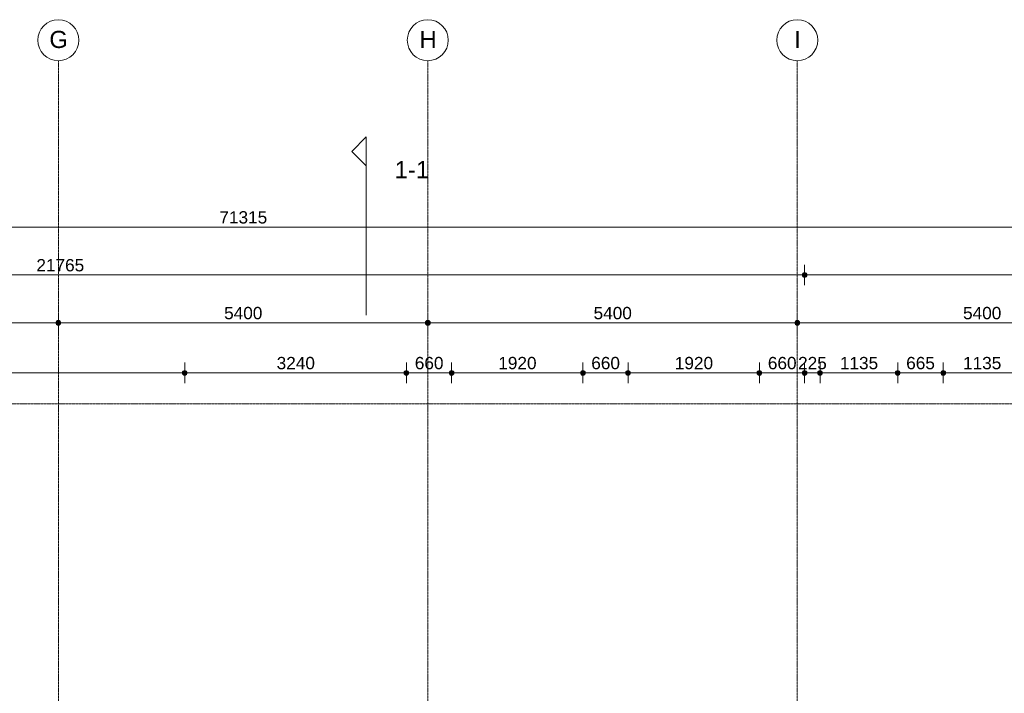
# Model space of a CAD drawing. Header units: millimetres. Extents: x -6115 to 78411, y -6358 to 59618.
# Tile 66 of 99: x 31835 to 46226, y 49768 to 59618. Entities that reach past the tile are written whole.
import ezdxf

# ---------------------------------------------------------------- set-up
doc = ezdxf.new("R2010")
doc.units = ezdxf.units.MM
doc.linetypes.add('stramien', pattern=[22.225, 12.7, -3.175, 3.175, -3.175])
doc.layers.add('00_Algemeen', color=7, linetype='Continuous', lineweight=35)
doc.layers.add('00_Algemeen-100', color=7, linetype='Continuous', lineweight=9)
doc.styles.add('Arial', font='arial.ttf', dxfattribs={"height": 250})
doc.styles.add('Arial_1', font='arial.ttf', dxfattribs={"height": 180})
doc.dimstyles.new('00_AEE_maatvoering_1_8mm', dxfattribs={"dimscale": 304.8, "dimtxt": 183.646692, "dimasz": 0.918635, "dimexe": 0.492126, "dimexo": 0.0625, "dimgap": 0, "dimtad": 1, "dimdec": 0, "dimzin": 0, "dimdsep": 46, "dimtxsty": 'Arial_1', "dimblk1": 'DOTSMALL', "dimblk2": 'DOTSMALL', "dimsah": 1, "dimcen": 0.09, "dimdle": 0.492126, "dimazin": 0, "dimtfac": 1, "dimtdec": 4, "dimtix": 1, "dimtmove": 0, "dimatfit": 3, "dimfxl": 0.492126, "dimfxlon": 1, "dimtvp": 1, "dimtolj": 1, "dimtzin": 0, "dimarcsym": 2})
doc.dimstyles.new('00_AEE_maatvoering_1_8mm_1', dxfattribs={"dimscale": 304.8, "dimtxt": 183.646692, "dimasz": 0.918635, "dimexe": 0.492126, "dimexo": 0.0625, "dimgap": 0, "dimtad": 1, "dimdec": 0, "dimzin": 0, "dimdsep": 46, "dimtxsty": 'Arial_1', "dimblk1": 'DOTSMALL', "dimblk2": 'DOTSMALL', "dimsah": 1, "dimcen": 0.09, "dimdle": 0.492126, "dimazin": 0, "dimtfac": 1, "dimtdec": 4, "dimtix": 1, "dimtmove": 0, "dimatfit": 3, "dimfxl": 0.492126, "dimfxlon": 1, "dimtvp": 1, "dimtolj": 1, "dimtzin": 0, "dimarcsym": 2})

# ---------------------------------------------------------------- blocks, each defined once
blk = doc.blocks.new('Grid - 3 mm-485849-02 tweede verdieping overzicht')
at = {"layer": '00_Algemeen', "lineweight": 9}
blk.add_circle((0, 0), 3, dxfattribs=at)
blk = doc.blocks.new('Section - Driehoek 45 graden-487097-02 tweede verdieping overzicht')
at = {"layer": '00_Algemeen', "lineweight": 9}
for p, q in [((-2, 2.12), (-4.12, 0)), ((0.12, 0), (-2, 2.12)), ((-4.12, 0), (0.12, 0))]:
    blk.add_line(p, q, dxfattribs=at)
blk = doc.blocks.new('DIMBLOCK36-02 tweede verdieping overzicht')
at = {"layer": '00_Algemeen-100', "transparency": 16777216}
h = blk.add_hatch(color=256, dxfattribs=at)
edge = h.paths.add_edge_path()
edge.add_arc((-557, 56585), 35, 0, 360)
h = blk.add_hatch(color=256, dxfattribs=at)
edge = h.paths.add_edge_path()
edge.add_arc((70758, 56585), 35, 0, 360)
for p, q in [((-557, 56585), (-557, 56735)), ((70758, 56585), (70758, 56735)), ((-707, 56585), (70908, 56585)), ((-557, 56585), (-557, 56435)), ((70758, 56585), (70758, 56435))]:
    blk.add_line(p, q, dxfattribs=at)
for centre in [(-557, 56585), (70758, 56585)]:
    blk.add_circle(centre, 35, dxfattribs=at)
at = {"layer": '00_Algemeen-100', "color": 0, "transparency": 16777216, "insert": (34754, 56818), "char_height": 180, "width": 830.65, "attachment_point": 1, "line_spacing_factor": 0.941778, "style": 'Arial_1'}
blk.add_mtext('71315', dxfattribs=at)
blk = doc.blocks.new('_DotSmall')
at = {"color": 0, "linetype": 'ByBlock', "const_width": 0.5}
blk.add_lwpolyline([(-0.0625, 0, 1), (0.0625, 0, 1)], format="xyb", close=True, dxfattribs=at)
blk = doc.blocks.new('DIMBLOCK43-02 tweede verdieping overzicht')
at = {"layer": '00_Algemeen-100', "transparency": 16777216}
h = blk.add_hatch(color=256, dxfattribs=at)
edge = h.paths.add_edge_path()
edge.add_arc((27000, 55185), 35, 0, 360)
h = blk.add_hatch(color=256, dxfattribs=at)
edge = h.paths.add_edge_path()
edge.add_arc((32400, 55185), 35, 0, 360)
for p, q in [((27000, 55185), (27000, 55335)), ((32400, 55185), (32400, 55335)), ((27000, 55185), (32400, 55185)), ((27000, 55185), (27000, 55035)), ((32400, 55185), (32400, 55035))]:
    blk.add_line(p, q, dxfattribs=at)
for centre in [(27000, 55185), (32400, 55185)]:
    blk.add_circle(centre, 35, dxfattribs=at)
at = {"layer": '00_Algemeen-100', "color": 0, "transparency": 16777216, "insert": (29423, 55418), "char_height": 180, "width": 664.52, "attachment_point": 1, "line_spacing_factor": 0.941778, "style": 'Arial_1'}
blk.add_mtext('5400', dxfattribs=at)
blk = doc.blocks.new('DIMBLOCK44-02 tweede verdieping overzicht')
at = {"layer": '00_Algemeen-100', "transparency": 16777216}
h = blk.add_hatch(color=256, dxfattribs=at)
edge = h.paths.add_edge_path()
edge.add_arc((32400, 55185), 35, 0, 360)
h = blk.add_hatch(color=256, dxfattribs=at)
edge = h.paths.add_edge_path()
edge.add_arc((37800, 55185), 35, 0, 360)
for p, q in [((32400, 55185), (32400, 55335)), ((37800, 55185), (37800, 55335)), ((32400, 55185), (37800, 55185)), ((32400, 55185), (32400, 55035)), ((37800, 55185), (37800, 55035))]:
    blk.add_line(p, q, dxfattribs=at)
for centre in [(32400, 55185), (37800, 55185)]:
    blk.add_circle(centre, 35, dxfattribs=at)
at = {"layer": '00_Algemeen-100', "color": 0, "transparency": 16777216, "insert": (34823, 55418), "char_height": 180, "width": 664.52, "attachment_point": 1, "line_spacing_factor": 0.941778, "style": 'Arial_1'}
blk.add_mtext('5400', dxfattribs=at)
blk = doc.blocks.new('DIMBLOCK45-02 tweede verdieping overzicht')
at = {"layer": '00_Algemeen-100', "transparency": 16777216}
h = blk.add_hatch(color=256, dxfattribs=at)
edge = h.paths.add_edge_path()
edge.add_arc((37800, 55185), 35, 0, 360)
h = blk.add_hatch(color=256, dxfattribs=at)
edge = h.paths.add_edge_path()
edge.add_arc((43200, 55185), 35, 0, 360)
for p, q in [((37800, 55185), (37800, 55335)), ((43200, 55185), (43200, 55335)), ((37800, 55185), (43200, 55185)), ((37800, 55185), (37800, 55035)), ((43200, 55185), (43200, 55035))]:
    blk.add_line(p, q, dxfattribs=at)
for centre in [(37800, 55185), (43200, 55185)]:
    blk.add_circle(centre, 35, dxfattribs=at)
at = {"layer": '00_Algemeen-100', "color": 0, "transparency": 16777216, "insert": (40223, 55418), "char_height": 180, "width": 664.52, "attachment_point": 1, "line_spacing_factor": 0.941778, "style": 'Arial_1'}
blk.add_mtext('5400', dxfattribs=at)
blk = doc.blocks.new('DIMBLOCK46-02 tweede verdieping overzicht')
at = {"layer": '00_Algemeen-100', "transparency": 16777216}
h = blk.add_hatch(color=256, dxfattribs=at)
edge = h.paths.add_edge_path()
edge.add_arc((43200, 55185), 35, 0, 360)
h = blk.add_hatch(color=256, dxfattribs=at)
edge = h.paths.add_edge_path()
edge.add_arc((48600, 55185), 35, 0, 360)
for p, q in [((43200, 55185), (43200, 55335)), ((48600, 55185), (48600, 55335)), ((43200, 55185), (48600, 55185)), ((43200, 55185), (43200, 55035)), ((48600, 55185), (48600, 55035))]:
    blk.add_line(p, q, dxfattribs=at)
for centre in [(43200, 55185), (48600, 55185)]:
    blk.add_circle(centre, 35, dxfattribs=at)
at = {"layer": '00_Algemeen-100', "color": 0, "transparency": 16777216, "insert": (45623, 55418), "char_height": 180, "width": 664.52, "attachment_point": 1, "line_spacing_factor": 0.941778, "style": 'Arial_1'}
blk.add_mtext('5400', dxfattribs=at)
blk = doc.blocks.new('DIMBLOCK65-02 tweede verdieping overzicht')
at = {"layer": '00_Algemeen-100', "transparency": 16777216}
h = blk.add_hatch(color=256, dxfattribs=at)
edge = h.paths.add_edge_path()
edge.add_arc((21543, 55885), 35, 0, 360)
h = blk.add_hatch(color=256, dxfattribs=at)
edge = h.paths.add_edge_path()
edge.add_arc((43307, 55885), 35, 0, 360)
for p, q in [((21543, 55885), (21543, 56035)), ((43307, 55885), (43307, 56035)), ((21543, 55885), (43307, 55885)), ((21543, 55885), (21543, 55735)), ((43307, 55885), (43307, 55735))]:
    blk.add_line(p, q, dxfattribs=at)
for centre in [(21543, 55885), (43307, 55885)]:
    blk.add_circle(centre, 35, dxfattribs=at)
at = {"layer": '00_Algemeen-100', "color": 0, "transparency": 16777216, "insert": (32079, 56118), "char_height": 180, "width": 830.65, "attachment_point": 1, "line_spacing_factor": 0.941778, "style": 'Arial_1'}
blk.add_mtext('21765', dxfattribs=at)
blk = doc.blocks.new('DIMBLOCK66-02 tweede verdieping overzicht')
at = {"layer": '00_Algemeen-100', "transparency": 16777216}
h = blk.add_hatch(color=256, dxfattribs=at)
edge = h.paths.add_edge_path()
edge.add_arc((43307, 55885), 35, 0, 360)
h = blk.add_hatch(color=256, dxfattribs=at)
edge = h.paths.add_edge_path()
edge.add_arc((70758, 55885), 35, 0, 360)
for p, q in [((43307, 55885), (43307, 56035)), ((70758, 55885), (70758, 56035)), ((43307, 55885), (70908, 55885)), ((43307, 55885), (43307, 55735)), ((70758, 55885), (70758, 55735))]:
    blk.add_line(p, q, dxfattribs=at)
for centre in [(43307, 55885), (70758, 55885)]:
    blk.add_circle(centre, 35, dxfattribs=at)
at = {"layer": '00_Algemeen-100', "color": 0, "transparency": 16777216, "insert": (56686, 56118), "char_height": 180, "width": 830.65, "attachment_point": 1, "line_spacing_factor": 0.941778, "style": 'Arial_1'}
blk.add_mtext('27450', dxfattribs=at)
blk = doc.blocks.new('DIMBLOCK250-02 tweede verdieping overzicht')
at = {"layer": '00_Algemeen-100', "transparency": 16777216}
h = blk.add_hatch(color=256, dxfattribs=at)
edge = h.paths.add_edge_path()
edge.add_arc((27348, 54453), 35, 0, 360)
h = blk.add_hatch(color=256, dxfattribs=at)
edge = h.paths.add_edge_path()
edge.add_arc((34247, 54453), 35, 0, 360)
for p, q in [((27348, 54453), (27348, 54603)), ((34247, 54453), (34247, 54603)), ((27348, 54453), (34247, 54453)), ((27348, 54453), (27348, 54303)), ((34247, 54453), (34247, 54303))]:
    blk.add_line(p, q, dxfattribs=at)
for centre in [(27348, 54453), (34247, 54453)]:
    blk.add_circle(centre, 35, dxfattribs=at)
at = {"layer": '00_Algemeen-100', "color": 0, "transparency": 16777216, "insert": (30521, 54687), "char_height": 180, "width": 664.52, "attachment_point": 1, "line_spacing_factor": 0.941778, "style": 'Arial_1'}
blk.add_mtext('6900', dxfattribs=at)
blk = doc.blocks.new('DIMBLOCK251-02 tweede verdieping overzicht')
at = {"layer": '00_Algemeen-100', "transparency": 16777216}
h = blk.add_hatch(color=256, dxfattribs=at)
edge = h.paths.add_edge_path()
edge.add_arc((34247, 54453), 35, 0, 360)
h = blk.add_hatch(color=256, dxfattribs=at)
edge = h.paths.add_edge_path()
edge.add_arc((37487, 54453), 35, 0, 360)
for p, q in [((34247, 54453), (34247, 54603)), ((37487, 54453), (37487, 54603)), ((34247, 54453), (37487, 54453)), ((34247, 54453), (34247, 54303)), ((37487, 54453), (37487, 54303))]:
    blk.add_line(p, q, dxfattribs=at)
for centre in [(34247, 54453), (37487, 54453)]:
    blk.add_circle(centre, 35, dxfattribs=at)
at = {"layer": '00_Algemeen-100', "color": 0, "transparency": 16777216, "insert": (35591, 54687), "char_height": 180, "width": 664.52, "attachment_point": 1, "line_spacing_factor": 0.941778, "style": 'Arial_1'}
blk.add_mtext('3240', dxfattribs=at)
blk = doc.blocks.new('DIMBLOCK252-02 tweede verdieping overzicht')
at = {"layer": '00_Algemeen-100', "transparency": 16777216}
h = blk.add_hatch(color=256, dxfattribs=at)
edge = h.paths.add_edge_path()
edge.add_arc((37487, 54453), 35, 0, 360)
h = blk.add_hatch(color=256, dxfattribs=at)
edge = h.paths.add_edge_path()
edge.add_arc((38147, 54453), 35, 0, 360)
for p, q in [((37487, 54453), (37487, 54603)), ((38147, 54453), (38147, 54603)), ((37487, 54453), (38147, 54453)), ((37487, 54453), (37487, 54303)), ((38147, 54453), (38147, 54303))]:
    blk.add_line(p, q, dxfattribs=at)
for centre in [(37487, 54453), (38147, 54453)]:
    blk.add_circle(centre, 35, dxfattribs=at)
at = {"layer": '00_Algemeen-100', "color": 0, "transparency": 16777216, "insert": (37610, 54687), "char_height": 180, "width": 498.39, "attachment_point": 1, "line_spacing_factor": 0.941778, "style": 'Arial_1'}
blk.add_mtext('660', dxfattribs=at)
blk = doc.blocks.new('DIMBLOCK253-02 tweede verdieping overzicht')
at = {"layer": '00_Algemeen-100', "transparency": 16777216}
h = blk.add_hatch(color=256, dxfattribs=at)
edge = h.paths.add_edge_path()
edge.add_arc((38147, 54453), 35, 0, 360)
h = blk.add_hatch(color=256, dxfattribs=at)
edge = h.paths.add_edge_path()
edge.add_arc((40067, 54453), 35, 0, 360)
for p, q in [((38147, 54453), (38147, 54603)), ((40067, 54453), (40067, 54603)), ((38147, 54453), (40067, 54453)), ((38147, 54453), (38147, 54303)), ((40067, 54453), (40067, 54303))]:
    blk.add_line(p, q, dxfattribs=at)
for centre in [(38147, 54453), (40067, 54453)]:
    blk.add_circle(centre, 35, dxfattribs=at)
at = {"layer": '00_Algemeen-100', "color": 0, "transparency": 16777216, "insert": (38830, 54687), "char_height": 180, "width": 664.52, "attachment_point": 1, "line_spacing_factor": 0.941778, "style": 'Arial_1'}
blk.add_mtext('1920', dxfattribs=at)
blk = doc.blocks.new('DIMBLOCK254-02 tweede verdieping overzicht')
at = {"layer": '00_Algemeen-100', "transparency": 16777216}
h = blk.add_hatch(color=256, dxfattribs=at)
edge = h.paths.add_edge_path()
edge.add_arc((40067, 54453), 35, 0, 360)
h = blk.add_hatch(color=256, dxfattribs=at)
edge = h.paths.add_edge_path()
edge.add_arc((40727, 54453), 35, 0, 360)
for p, q in [((40067, 54453), (40067, 54603)), ((40727, 54453), (40727, 54603)), ((40067, 54453), (40727, 54453)), ((40067, 54453), (40067, 54303)), ((40727, 54453), (40727, 54303))]:
    blk.add_line(p, q, dxfattribs=at)
for centre in [(40067, 54453), (40727, 54453)]:
    blk.add_circle(centre, 35, dxfattribs=at)
at = {"layer": '00_Algemeen-100', "color": 0, "transparency": 16777216, "insert": (40189, 54687), "char_height": 180, "width": 498.39, "attachment_point": 1, "line_spacing_factor": 0.941778, "style": 'Arial_1'}
blk.add_mtext('660', dxfattribs=at)
blk = doc.blocks.new('DIMBLOCK255-02 tweede verdieping overzicht')
at = {"layer": '00_Algemeen-100', "transparency": 16777216}
h = blk.add_hatch(color=256, dxfattribs=at)
edge = h.paths.add_edge_path()
edge.add_arc((40727, 54453), 35, 0, 360)
h = blk.add_hatch(color=256, dxfattribs=at)
edge = h.paths.add_edge_path()
edge.add_arc((42647, 54453), 35, 0, 360)
for p, q in [((40727, 54453), (40727, 54603)), ((42647, 54453), (42647, 54603)), ((40727, 54453), (42647, 54453)), ((40727, 54453), (40727, 54303)), ((42647, 54453), (42647, 54303))]:
    blk.add_line(p, q, dxfattribs=at)
for centre in [(40727, 54453), (42647, 54453)]:
    blk.add_circle(centre, 35, dxfattribs=at)
at = {"layer": '00_Algemeen-100', "color": 0, "transparency": 16777216, "insert": (41410, 54687), "char_height": 180, "width": 664.52, "attachment_point": 1, "line_spacing_factor": 0.941778, "style": 'Arial_1'}
blk.add_mtext('1920', dxfattribs=at)
blk = doc.blocks.new('DIMBLOCK256-02 tweede verdieping overzicht')
at = {"layer": '00_Algemeen-100', "transparency": 16777216}
h = blk.add_hatch(color=256, dxfattribs=at)
edge = h.paths.add_edge_path()
edge.add_arc((42647, 54453), 35, 0, 360)
h = blk.add_hatch(color=256, dxfattribs=at)
edge = h.paths.add_edge_path()
edge.add_arc((43307, 54453), 35, 0, 360)
for p, q in [((42647, 54453), (42647, 54603)), ((43307, 54453), (43307, 54603)), ((42647, 54453), (43307, 54453)), ((42647, 54453), (42647, 54303)), ((43307, 54453), (43307, 54303))]:
    blk.add_line(p, q, dxfattribs=at)
for centre in [(42647, 54453), (43307, 54453)]:
    blk.add_circle(centre, 35, dxfattribs=at)
at = {"layer": '00_Algemeen-100', "color": 0, "transparency": 16777216, "insert": (42770, 54687), "char_height": 180, "width": 498.39, "attachment_point": 1, "line_spacing_factor": 0.941778, "style": 'Arial_1'}
blk.add_mtext('660', dxfattribs=at)
blk = doc.blocks.new('DIMBLOCK257-02 tweede verdieping overzicht')
at = {"layer": '00_Algemeen-100', "transparency": 16777216}
h = blk.add_hatch(color=256, dxfattribs=at)
edge = h.paths.add_edge_path()
edge.add_arc((43307, 54453), 35, 0, 360)
h = blk.add_hatch(color=256, dxfattribs=at)
edge = h.paths.add_edge_path()
edge.add_arc((43533, 54453), 35, 0, 360)
for p, q in [((43307, 54453), (43307, 54603)), ((43533, 54453), (43533, 54603)), ((43307, 54453), (43533, 54453)), ((43307, 54453), (43307, 54303)), ((43533, 54453), (43533, 54303))]:
    blk.add_line(p, q, dxfattribs=at)
for centre in [(43307, 54453), (43533, 54453)]:
    blk.add_circle(centre, 35, dxfattribs=at)
at = {"layer": '00_Algemeen-100', "color": 0, "transparency": 16777216, "insert": (43212, 54687), "char_height": 180, "width": 498.39, "attachment_point": 1, "line_spacing_factor": 0.941778, "style": 'Arial_1'}
blk.add_mtext('225', dxfattribs=at)
blk = doc.blocks.new('DIMBLOCK258-02 tweede verdieping overzicht')
at = {"layer": '00_Algemeen-100', "transparency": 16777216}
h = blk.add_hatch(color=256, dxfattribs=at)
edge = h.paths.add_edge_path()
edge.add_arc((43533, 54453), 35, 0, 360)
h = blk.add_hatch(color=256, dxfattribs=at)
edge = h.paths.add_edge_path()
edge.add_arc((44668, 54453), 35, 0, 360)
for p, q in [((43533, 54453), (43533, 54603)), ((44668, 54453), (44668, 54603)), ((43533, 54453), (44668, 54453)), ((43533, 54453), (43533, 54303)), ((44668, 54453), (44668, 54303))]:
    blk.add_line(p, q, dxfattribs=at)
for centre in [(43533, 54453), (44668, 54453)]:
    blk.add_circle(centre, 35, dxfattribs=at)
at = {"layer": '00_Algemeen-100', "color": 0, "transparency": 16777216, "insert": (43823, 54687), "char_height": 180, "width": 664.52, "attachment_point": 1, "line_spacing_factor": 0.941778, "style": 'Arial_1'}
blk.add_mtext('1135', dxfattribs=at)
blk = doc.blocks.new('DIMBLOCK259-02 tweede verdieping overzicht')
at = {"layer": '00_Algemeen-100', "transparency": 16777216}
h = blk.add_hatch(color=256, dxfattribs=at)
edge = h.paths.add_edge_path()
edge.add_arc((44668, 54453), 35, 0, 360)
h = blk.add_hatch(color=256, dxfattribs=at)
edge = h.paths.add_edge_path()
edge.add_arc((45333, 54453), 35, 0, 360)
for p, q in [((44668, 54453), (44668, 54603)), ((45333, 54453), (45333, 54603)), ((44668, 54453), (45333, 54453)), ((44668, 54453), (44668, 54303)), ((45333, 54453), (45333, 54303))]:
    blk.add_line(p, q, dxfattribs=at)
for centre in [(44668, 54453), (45333, 54453)]:
    blk.add_circle(centre, 35, dxfattribs=at)
at = {"layer": '00_Algemeen-100', "color": 0, "transparency": 16777216, "insert": (44792, 54687), "char_height": 180, "width": 498.39, "attachment_point": 1, "line_spacing_factor": 0.941778, "style": 'Arial_1'}
blk.add_mtext('665', dxfattribs=at)
blk = doc.blocks.new('DIMBLOCK260-02 tweede verdieping overzicht')
at = {"layer": '00_Algemeen-100', "transparency": 16777216}
h = blk.add_hatch(color=256, dxfattribs=at)
edge = h.paths.add_edge_path()
edge.add_arc((45333, 54453), 35, 0, 360)
h = blk.add_hatch(color=256, dxfattribs=at)
edge = h.paths.add_edge_path()
edge.add_arc((46468, 54453), 35, 0, 360)
for p, q in [((45333, 54453), (45333, 54603)), ((46468, 54453), (46468, 54603)), ((45333, 54453), (46468, 54453)), ((45333, 54453), (45333, 54303)), ((46468, 54453), (46468, 54303))]:
    blk.add_line(p, q, dxfattribs=at)
for centre in [(45333, 54453), (46468, 54453)]:
    blk.add_circle(centre, 35, dxfattribs=at)
at = {"layer": '00_Algemeen-100', "color": 0, "transparency": 16777216, "insert": (45623, 54687), "char_height": 180, "width": 664.52, "attachment_point": 1, "line_spacing_factor": 0.941778, "style": 'Arial_1'}
blk.add_mtext('1135', dxfattribs=at)

msp = doc.modelspace()

# ---------------------------------------------------------------- linework, layer by layer
at = {"layer": '00_Algemeen', "color": 150, "linetype": 'stramien', "lineweight": 9, "true_color": 0x0080ff}
for p, q in [((32400, -4950.1), (32400, 59018.3)), ((37800, -4950.1), (37800, 59018.3)), ((43200, -4950.1), (43200, 59018.3)), ((77811.4, 54000), (-5515.3, 54000))]:
    msp.add_line(p, q, dxfattribs=at)
at = {"layer": '00_Algemeen', "lineweight": 9}
msp.add_line((36900, 55296.8), (36900, 57493), dxfattribs=at)

# ---------------------------------------------------------------- block references
at = {"layer": '00_Algemeen', "lineweight": 9, "xscale": 99.99999999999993, "yscale": 99.99999999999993, "zscale": 99.99999999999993}
for p in [(32400, 59318.3), (37800, 59318.3), (43200, 59318.3)]:
    msp.add_blockref('Grid - 3 mm-485849-02 tweede verdieping overzicht', p, dxfattribs=at)
at = {"layer": '00_Algemeen', "lineweight": 9, "extrusion": (0, 0, -1), "xscale": 99.99999999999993, "yscale": 99.99999999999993, "zscale": 99.99999999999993, "rotation": 270.0000000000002}
msp.add_blockref('Section - Driehoek 45 graden-487097-02 tweede verdieping overzicht', (-36900, 57493), dxfattribs=at)

# ---------------------------------------------------------------- texts
at = {"layer": '00_Algemeen', "lineweight": 9, "char_height": 250, "attachment_point": 1, "style": 'Arial'}
for s, insert, width in [('G', (32268.6, 59454.5), 328.692), ('H', (37678.7, 59454.5), 304.641), ('I', (43154.7, 59454.5), 120.253)]:
    msp.add_mtext(s, dxfattribs=dict(at, insert=insert, width=width))
at = {"layer": '00_Algemeen', "color": 5, "lineweight": 9, "true_color": 0x0000ff, "insert": (37315.3, 57550.5), "char_height": 250, "width": 609.282, "attachment_point": 1, "style": 'Arial'}
msp.add_mtext('1-1', dxfattribs=at)

# ---------------------------------------------------------------- dimensions: what is measured, and where the dimension line sits
at = {"layer": '00_Algemeen', "lineweight": 9}
for base, p1, p2, dimstyle, override, picture, middle in [((70757.5000013, 56584.6830203), (-557.0000026, 56434.6830203), (70757.5000013, 56434.6830203), '00_AEE_maatvoering_1_8mm', {"dimpost": '<>', "dimfxl": 71314.500004}, 'DIMBLOCK36-02 tweede verdieping overzicht', (35100.2499994, 56676.6475501)), ((43307.5, 55884.7), (21542.5, 55734.7), (43307.5, 55734.7), '00_AEE_maatvoering_1_8mm', {"dimpost": '<>', "dimfxl": 21764.999347}, 'DIMBLOCK65-02 tweede verdieping overzicht', (32425, 55976.6)), ((70757.5, 55884.7), (43307.5, 55734.7), (70757.5, 55734.7), '00_AEE_maatvoering_1_8mm', {"dimpost": '<>', "dimfxl": 27450.000313}, 'DIMBLOCK66-02 tweede verdieping overzicht', (57032.5, 55976.6)), ((32400, 55184.7), (27000, 55334.7), (32400, 55334.7), '00_AEE_maatvoering_1_8mm', {"dimpost": '<>', "dimfxl": 5399.952787}, 'DIMBLOCK43-02 tweede verdieping overzicht', (29700, 55276.6)), ((37800, 55184.7), (32400, 55334.7), (37800, 55334.7), '00_AEE_maatvoering_1_8mm', {"dimpost": '<>', "dimfxl": 5400.047213}, 'DIMBLOCK44-02 tweede verdieping overzicht', (35100, 55276.6)), ((43200, 55184.7), (37800, 55334.7), (43200, 55334.7), '00_AEE_maatvoering_1_8mm', {"dimpost": '<>', "dimfxl": 5399.999999}, 'DIMBLOCK45-02 tweede verdieping overzicht', (40500, 55276.6)), ((48600, 55184.7), (43200, 55334.7), (48600, 55334.7), '00_AEE_maatvoering_1_8mm', {"dimpost": '<>', "dimfxl": 5400.000001}, 'DIMBLOCK46-02 tweede verdieping overzicht', (45900, 55276.6)), ((34247.4, 54453.2), (27347.5, 54303.2), (34247.4, 54303.2), '00_AEE_maatvoering_1_8mm', {"dimpost": '<>', "dimfxl": 6899.880264}, 'DIMBLOCK250-02 tweede verdieping overzicht', (30797.5, 54545.1)), ((37487.4, 54453.2), (34247.4, 54303.2), (37487.4, 54303.2), '00_AEE_maatvoering_1_8mm', {"dimpost": '<>', "dimfxl": 3240}, 'DIMBLOCK251-02 tweede verdieping overzicht', (35867.4, 54545.1)), ((38147, 54453.2), (37487.4, 54303.2), (38147, 54303.2), '00_AEE_maatvoering_1_8mm', {"dimpost": '<>', "dimfxl": 659.59892}, 'DIMBLOCK252-02 tweede verdieping overzicht', (37817.2, 54545.1)), ((40067, 54453.2), (38147, 54303.2), (40067, 54303.2), '00_AEE_maatvoering_1_8mm', {"dimpost": '<>', "dimfxl": 1920}, 'DIMBLOCK253-02 tweede verdieping overzicht', (39107, 54545.1)), ((40727.1, 54453.2), (40067, 54303.2), (40727.1, 54303.2), '00_AEE_maatvoering_1_8mm', {"dimpost": '<>', "dimfxl": 660.093305}, 'DIMBLOCK254-02 tweede verdieping overzicht', (40397, 54545.1)), ((42647.1, 54453.2), (40727.1, 54303.2), (42647.1, 54303.2), '00_AEE_maatvoering_1_8mm', {"dimpost": '<>', "dimfxl": 1920}, 'DIMBLOCK255-02 tweede verdieping overzicht', (41687.1, 54545.1)), ((43307.5, 54453.2), (42647.1, 54303.2), (43307.5, 54303.2), '00_AEE_maatvoering_1_8mm_1', {"dimpost": '<>', "dimfxl": 660.406382}, 'DIMBLOCK256-02 tweede verdieping overzicht', (42977.3, 54545.1)), ((43532.5, 54453.2), (43307.5, 54303.2), (43532.5, 54303.2), '00_AEE_maatvoering_1_8mm_1', {"dimpost": '<>', "dimfxl": 225.000314}, 'DIMBLOCK257-02 tweede verdieping overzicht', (43420, 54545.1)), ((44667.5, 54453.2), (43532.5, 54303.2), (44667.5, 54303.2), '00_AEE_maatvoering_1_8mm_1', {"dimpost": '<>', "dimfxl": 1135}, 'DIMBLOCK258-02 tweede verdieping overzicht', (44100, 54545.1)), ((45332.5, 54453.2), (44667.5, 54303.2), (45332.5, 54303.2), '00_AEE_maatvoering_1_8mm_1', {"dimpost": '<>', "dimfxl": 665}, 'DIMBLOCK259-02 tweede verdieping overzicht', (45000, 54545.1)), ((46467.5, 54453.2), (45332.5, 54303.2), (46467.5, 54303.2), '00_AEE_maatvoering_1_8mm_1', {"dimpost": '<>', "dimfxl": 1135}, 'DIMBLOCK260-02 tweede verdieping overzicht', (45900, 54545.1))]:
    dim = msp.add_linear_dim(base=base, p1=p1, p2=p2, dimstyle=dimstyle, override=override, dxfattribs=at)
    dim.commit()
    dim.dimension.update_dxf_attribs({"geometry": picture, "text_midpoint": middle})

doc.saveas('drawing.dxf')
